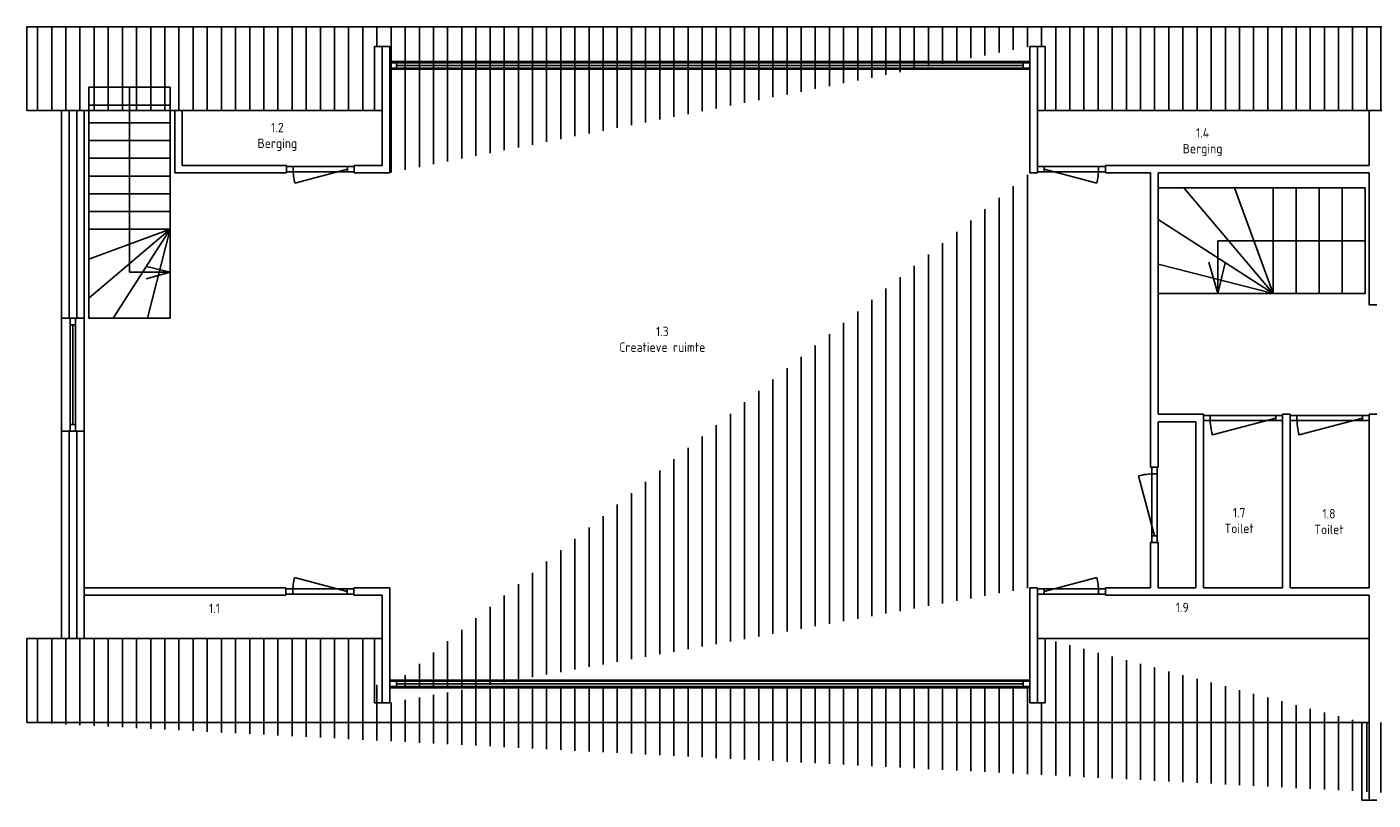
# Model space of a CAD drawing. Header units: millimetres. Extents: x -365336 to 0, y -39590 to 0.
# Tile 3 of 4: x -282141 to -264291, y -39254 to -29004. Entities that reach past the tile are written whole.
import ezdxf

# ---------------------------------------------------------------- set-up
doc = ezdxf.new("R2010")
doc.units = ezdxf.units.MM
doc.header["$LTSCALE"] = 50
for name, color, linetype in [('AL21----', 251, 'Continuous'), ('AL22----', 251, 'Continuous'), ('AL24----', 251, 'Continuous'), ('AL31----', 251, 'Continuous'), ('AL32----', 251, 'Continuous')]:
    doc.layers.add(name, color=color, linetype=linetype)
doc.styles.add('STABICAD-025', font='ISOCP.SHX', dxfattribs={"height": 125})

# ---------------------------------------------------------------- blocks, each defined once
blk = doc.blocks.new('*U22', base_point=(-273086, -37714))
at = {"color": 0}
for p, q in [((-277331, -37679, 800), (-277241, -37679, 800)), ((-277331, -37749, 800), (-277331, -37679, 800)), ((-277241, -37749, 800), (-277331, -37749, 800)), ((-277241, -37679, 800), (-277241, -37749, 800)), ((-277241, -37679, 800), (-268931, -37679, 800)), ((-277241, -37714, 890), (-268931, -37714, 890)), ((-277241, -37749, 800), (-268931, -37749, 800)), ((-268931, -37679, 800), (-268841, -37679, 800)), ((-268931, -37749, 800), (-268931, -37679, 800)), ((-268841, -37749, 800), (-268931, -37749, 800)), ((-268841, -37679, 800), (-268841, -37749, 800))]:
    blk.add_line(p, q, dxfattribs=at)
blk = doc.blocks.new('*U23', base_point=(-273086, -29514))
at = {"color": 0}
for p, q in [((-277331, -29479, 800), (-277241, -29479, 800)), ((-277331, -29549, 800), (-277331, -29479, 800)), ((-277241, -29549, 800), (-277331, -29549, 800)), ((-277241, -29479, 800), (-277241, -29549, 800)), ((-277241, -29479, 800), (-268931, -29479, 800)), ((-277241, -29514, 890), (-268931, -29514, 890)), ((-277241, -29549, 800), (-268931, -29549, 800)), ((-268931, -29479, 800), (-268841, -29479, 800)), ((-268931, -29549, 800), (-268931, -29479, 800)), ((-268841, -29549, 800), (-268931, -29549, 800)), ((-268841, -29479, 800), (-268841, -29549, 800))]:
    blk.add_line(p, q, dxfattribs=at)
blk = doc.blocks.new('*U25', base_point=(-281531, -33614))
at = {"color": 0}
for p, q in [((-281566, -32864, 800), (-281566, -32954, 800)), ((-281496, -32864, 800), (-281566, -32864, 800)), ((-281566, -32954, 800), (-281496, -32954, 800)), ((-281566, -32954, 800), (-281566, -34274, 800)), ((-281531, -32954, 890), (-281531, -34274, 890)), ((-281496, -32954, 800), (-281496, -32864, 800)), ((-281496, -32954, 800), (-281496, -34274, 800)), ((-281566, -34274, 800), (-281566, -34364, 800)), ((-281496, -34274, 800), (-281566, -34274, 800)), ((-281566, -34364, 800), (-281496, -34364, 800)), ((-281496, -34364, 800), (-281496, -34274, 800))]:
    blk.add_line(p, q, dxfattribs=at)
blk = doc.blocks.new('114-35I')
at = {"color": 0, "linetype": 'Continuous'}
for p, q in [((0, 0), (-925, 0)), ((-925, 0), (-925, -2621)), ((0, -2621), (0, 0)), ((0, -1008), (-649, 0)), ((0, -1008), (-258, 0)), ((0, -1008), (-925, -225)), ((0, -522), (-274, -445)), ((-462, -2621), (-462, -522)), ((-462, -522), (0, -522)), ((0, -522), (-269, -587)), ((0, -1008), (-925, -669)), ((-925, -1008), (0, -1008)), ((-925, -1210), (0, -1210)), ((-925, -1411), (0, -1411)), ((-925, -1613), (0, -1613)), ((-925, -1814), (0, -1814)), ((-925, -2016), (0, -2016)), ((-925, -2218), (0, -2218)), ((-925, -2419), (0, -2419)), ((-925, -2621), (0, -2621))]:
    blk.add_line(p, q, dxfattribs=at)
blk = doc.blocks.new('A$C2c196e55')
at = {"layer": 'AL24----', "linetype": 'Continuous'}
for p, q in [((0, 0), (0, 1400)), ((0, 1400), (2746, 1400)), ((1526, 0), (341, 1400)), ((1526, 0), (1013, 1400)), ((1526, 1400), (1526, 0)), ((1831, 1400), (1831, 0)), ((2136, 1400), (2136, 0)), ((2441, 1400), (2441, 0)), ((2746, 1400), (2746, 0)), ((1526, 0), (0, 982)), ((2746, 700), (791, 700)), ((791, 700), (791, 0)), ((1526, 0), (0, 390)), ((791, 0), (673, 415)), ((791, 0), (888, 407)), ((2746, 0), (0, 0))]:
    blk.add_line(p, q, dxfattribs=at)
blk = doc.blocks.new('*U30', base_point=(-278256, -36489))
at = {"color": 0}
for p, q in [((-277896, -36489), (-278592, -36303)), ((-278706, -36454), (-278616, -36454)), ((-278706, -36524), (-278706, -36454)), ((-278616, -36524), (-278706, -36524)), ((-278616, -36454), (-278616, -36524)), ((-278616, -36454), (-277896, -36454)), ((-278616, -36524), (-277896, -36524)), ((-277806, -36454), (-277896, -36454)), ((-277896, -36454), (-277896, -36524)), ((-277896, -36524), (-277806, -36524)), ((-277806, -36524), (-277806, -36454))]:
    blk.add_line(p, q, dxfattribs=at)
blk.add_arc((-277896, -36489), 720, 165, 180, dxfattribs=at)
blk = doc.blocks.new('*U31', base_point=(-278251, -30889))
at = {"color": 0}
for p, q in [((-278701, -30854), (-278611, -30854)), ((-278701, -30924), (-278701, -30854)), ((-278611, -30854), (-278611, -30924)), ((-278611, -30854), (-277891, -30854)), ((-277801, -30854), (-277891, -30854)), ((-277891, -30854), (-277891, -30924)), ((-277801, -30924), (-277801, -30854)), ((-278611, -30924), (-278701, -30924)), ((-278611, -30924), (-277891, -30924)), ((-277891, -30889), (-278587, -31075)), ((-277891, -30924), (-277801, -30924))]:
    blk.add_line(p, q, dxfattribs=at)
blk.add_arc((-277891, -30889), 720, 180, 195, dxfattribs=at)
blk = doc.blocks.new('*U32', base_point=(-268291, -30889))
at = {"color": 0}
for p, q in [((-268741, -30854), (-268651, -30854)), ((-268741, -30924), (-268741, -30854)), ((-268651, -30854), (-268651, -30924)), ((-268651, -30854), (-267931, -30854)), ((-267841, -30854), (-267931, -30854)), ((-267931, -30854), (-267931, -30924)), ((-267841, -30924), (-267841, -30854)), ((-268651, -30924), (-268741, -30924)), ((-268651, -30889), (-267956, -31075)), ((-268651, -30924), (-267931, -30924)), ((-267931, -30924), (-267841, -30924))]:
    blk.add_line(p, q, dxfattribs=at)
blk.add_arc((-268651, -30889), 720, 345, 0, dxfattribs=at)
blk = doc.blocks.new('*U33', base_point=(-268291, -36489))
at = {"color": 0}
for p, q in [((-268651, -36489), (-267956, -36303)), ((-268741, -36454), (-268651, -36454)), ((-268741, -36524), (-268741, -36454)), ((-268651, -36524), (-268741, -36524)), ((-268651, -36454), (-268651, -36524)), ((-268651, -36454), (-267931, -36454)), ((-268651, -36524), (-267931, -36524)), ((-267841, -36454), (-267931, -36454)), ((-267931, -36454), (-267931, -36524)), ((-267931, -36524), (-267841, -36524)), ((-267841, -36524), (-267841, -36454))]:
    blk.add_line(p, q, dxfattribs=at)
blk.add_arc((-268651, -36489), 720, 0, 15, dxfattribs=at)
blk = doc.blocks.new('*U34', base_point=(-267191, -35339))
at = {"color": 0}
for p, q in [((-267191, -35749), (-267403, -34957)), ((-267226, -34839), (-267226, -34929)), ((-267156, -34839), (-267226, -34839)), ((-267226, -34929), (-267156, -34929)), ((-267226, -35749), (-267226, -34929)), ((-267156, -34929), (-267156, -34839)), ((-267156, -35749), (-267156, -34929)), ((-267226, -35839), (-267226, -35749)), ((-267226, -35749), (-267156, -35749)), ((-267156, -35839), (-267226, -35839)), ((-267156, -35749), (-267156, -35839))]:
    blk.add_line(p, q, dxfattribs=at)
blk.add_arc((-267191, -35749), 820, 90, 105, dxfattribs=at)
blk = doc.blocks.new('*U35', base_point=(-266016, -34189))
at = {"color": 0}
for p, q in [((-266541, -34154), (-266451, -34154)), ((-266541, -34224), (-266541, -34154)), ((-266451, -34224), (-266541, -34224)), ((-266451, -34154), (-266451, -34224)), ((-266451, -34154), (-265581, -34154)), ((-266451, -34224), (-265581, -34224)), ((-265581, -34189), (-266421, -34414)), ((-265491, -34154), (-265581, -34154)), ((-265581, -34154), (-265581, -34224)), ((-265581, -34224), (-265491, -34224)), ((-265491, -34224), (-265491, -34154))]:
    blk.add_line(p, q, dxfattribs=at)
blk.add_arc((-265581, -34189), 870, 180, 195, dxfattribs=at)
blk = doc.blocks.new('*U36', base_point=(-264866, -34189))
at = {"color": 0}
for p, q in [((-265391, -34154), (-265301, -34154)), ((-265391, -34224), (-265391, -34154)), ((-265301, -34224), (-265391, -34224)), ((-265301, -34154), (-265301, -34224)), ((-265301, -34154), (-264431, -34154)), ((-265301, -34224), (-264431, -34224)), ((-264431, -34189), (-265271, -34414)), ((-264341, -34154), (-264431, -34154)), ((-264431, -34154), (-264431, -34224)), ((-264431, -34224), (-264341, -34224)), ((-264341, -34224), (-264341, -34154))]:
    blk.add_line(p, q, dxfattribs=at)
blk.add_arc((-264431, -34189), 870, 180, 195, dxfattribs=at)

msp = doc.modelspace()

# ---------------------------------------------------------------- hatches: boundary and pattern name
at = {"layer": 'AL22----'}
h = msp.add_hatch(dxfattribs=at)
h.set_pattern_fill('BESTAAND', color=256, scale=7.5, pattern_type=2)
h.set_pattern_definition([(90, (0, 0), (-187.5, 1e-14), [])])
edge = h.paths.add_edge_path()
edge.add_line((-282141, -29004), (-250641, -29004))
edge.add_line((-282141, -29004), (-282141, -30114))
edge.add_line((-282141, -30114), (-277531, -30114))
edge.add_line((-277531, -29264), (-277531, -30114))
edge.add_line((-277531, -29264), (-277331, -29264))
edge.add_line((-277331, -29264), (-277331, -30939))
edge.add_line((-268841, -29264), (-268641, -29264))
edge.add_line((-268641, -29264), (-268641, -30114))
edge.add_line((-268641, -30114), (-250641, -30114))
edge.add_line((-250641, -29004), (-250641, -30114))
edge.add_line((-250641, -37114), (-250641, -38224))
edge.add_line((-262224, -37114), (-250641, -37114))
edge.add_line((-262024, -38224), (-250641, -38224))
edge.add_line((-262224, -39254), (-262224, -37114))
edge.add_line((-262024, -38224), (-262124, -38224))
edge.add_line((-262124, -38224), (-262224, -38224))
edge.add_line((-264441, -38224), (-264341, -38224))
edge.add_line((-282141, -38224), (-264441, -38224))
edge.add_line((-268641, -37114), (-264341, -37114))
edge.add_line((-268641, -37114), (-268641, -37964))
edge.add_line((-268841, -37964), (-268641, -37964))
edge.add_line((-268841, -36439), (-268841, -37964))
edge.add_line((-277331, -37964), (-277331, -36439))
edge.add_line((-277531, -37964), (-277331, -37964))
edge.add_line((-277531, -37964), (-277531, -37114))
edge.add_line((-282141, -37114), (-277531, -37114))
edge.add_line((-282141, -37114), (-282141, -38224))
edge = h.paths.add_edge_path(flags=17)
edge.add_line((-277331, -37764), (-268841, -37764))
edge.add_line((-268841, -29264), (-268841, -30939))
edge = h.paths.add_edge_path(flags=16)
edge.add_line((-277331, -29464), (-268841, -29464))

# ---------------------------------------------------------------- linework, layer by layer
at = {"layer": 'AL21----'}
for p, q in [((-282141, -29004), (-250641, -29004)), ((-282141, -29004), (-282141, -30114)), ((-277531, -29264), (-277331, -29264)), ((-268841, -29264), (-268641, -29264)), ((-277331, -29464), (-277331, -29464)), ((-277331, -29564), (-277331, -29564)), ((-282141, -30114), (-277531, -30114)), ((-281681, -30114), (-281681, -32864)), ((-281581, -30114), (-281581, -32864)), ((-281481, -30114), (-281481, -32864)), ((-281381, -30114), (-281381, -32864)), ((-268641, -30114), (-250641, -30114)), ((-282141, -37114), (-277531, -37114)), ((-282141, -37114), (-282141, -38224)), ((-268641, -37114), (-264341, -37114)), ((-277331, -37664), (-277331, -37664)), ((-277331, -37764), (-277331, -37764)), ((-277531, -37964), (-277331, -37964)), ((-268841, -37964), (-268641, -37964))]:
    msp.add_line(p, q, dxfattribs=at)
at = {"layer": 'AL21----', "linetype": 'Continuous'}
for p, q in [((-277331, -29464), (-268841, -29464)), ((-277331, -29464), (-277331, -29564)), ((-277331, -29564), (-268841, -29564)), ((-268841, -29464), (-268841, -29464)), ((-268841, -29464), (-268841, -29564)), ((-268841, -29564), (-268841, -29564)), ((-281681, -32864), (-281681, -34364)), ((-281381, -32864), (-281681, -32864)), ((-281381, -32864), (-281381, -34364)), ((-281681, -34364), (-281681, -37114)), ((-281381, -34364), (-281681, -34364)), ((-281581, -34364), (-281581, -37114)), ((-281481, -34364), (-281481, -37114)), ((-281381, -34364), (-281381, -37114)), ((-277331, -37664), (-268841, -37664)), ((-277331, -37664), (-277331, -37764)), ((-277331, -37764), (-268841, -37764)), ((-268841, -37664), (-268841, -37664)), ((-268841, -37664), (-268841, -37764)), ((-268841, -37764), (-268841, -37764))]:
    msp.add_line(p, q, dxfattribs=at)
at = {"layer": 'AL22----'}
for p, q in [((-277531, -29264), (-277531, -30114)), ((-277431, -29264), (-277431, -30839)), ((-277331, -29264), (-277331, -30939)), ((-268841, -29264), (-268841, -30939)), ((-268741, -29264), (-268741, -30839)), ((-268641, -29264), (-268641, -30114)), ((-280181, -30939), (-280181, -30114)), ((-280081, -30839), (-280081, -30114)), ((-277531, -30114), (-277431, -30114)), ((-268641, -30114), (-268741, -30114)), ((-264341, -30839), (-264341, -30114)), ((-278701, -30839), (-280081, -30839)), ((-268741, -30839), (-268741, -30839)), ((-278701, -30939), (-280181, -30939)), ((-268841, -30939), (-268741, -30939)), ((-267141, -30939), (-267141, -34139)), ((-267141, -30939), (-264341, -30939)), ((-264341, -30939), (-264341, -32689)), ((-264341, -32689), (-264241, -32689)), ((-267141, -34139), (-266541, -34139)), ((-267141, -34239), (-266641, -34239)), ((-266641, -36439), (-266641, -34239)), ((-266541, -36439), (-266541, -34239)), ((-266541, -34239), (-266541, -34239)), ((-265491, -36439), (-265491, -34239)), ((-265391, -36439), (-265391, -34239)), ((-265391, -34239), (-265391, -34239)), ((-264341, -34239), (-264341, -36439)), ((-267241, -35839), (-267241, -36439)), ((-267141, -35839), (-267141, -36439)), ((-278706, -36439), (-281381, -36439)), ((-278706, -36539), (-281381, -36539)), ((-277431, -37964), (-277431, -36539)), ((-277331, -37964), (-277331, -36439)), ((-268741, -36439), (-268841, -36439)), ((-268841, -36439), (-268841, -37964)), ((-268741, -36539), (-268741, -36539)), ((-268741, -36539), (-268741, -37964)), ((-267141, -36439), (-266641, -36439)), ((-267141, -36539), (-264341, -36539)), ((-266541, -36439), (-265491, -36439)), ((-265391, -36439), (-264341, -36439)), ((-264341, -36539), (-264341, -38224)), ((-277531, -37964), (-277531, -37114)), ((-277531, -37114), (-277431, -37114)), ((-268641, -37114), (-268741, -37114)), ((-268641, -37114), (-268641, -37964)), ((-282141, -38224), (-264441, -38224)), ((-264441, -38224), (-264441, -39254)), ((-264441, -38224), (-264341, -38224)), ((-264341, -38224), (-264341, -39254)), ((-264441, -39254), (-264241, -39254))]:
    msp.add_line(p, q, dxfattribs=at)
at = {"layer": 'AL22----', "linetype": 'Continuous'}
for p, q in [((-278701, -30939), (-278701, -30839)), ((-277801, -30839), (-277431, -30839)), ((-277801, -30939), (-277801, -30839)), ((-268741, -30839), (-268741, -30939)), ((-267841, -30839), (-264341, -30839)), ((-267841, -30839), (-267841, -30939)), ((-277801, -30939), (-277331, -30939)), ((-267841, -30939), (-267241, -30939)), ((-267241, -34839), (-267241, -30939)), ((-267141, -34839), (-267141, -34239)), ((-266541, -34139), (-266541, -34239)), ((-265491, -34139), (-265391, -34139)), ((-265491, -34139), (-265491, -34239)), ((-265491, -34239), (-265491, -34239)), ((-265391, -34139), (-265391, -34239)), ((-264341, -34139), (-264241, -34139)), ((-264341, -34139), (-264341, -34239)), ((-264341, -34239), (-264341, -34239)), ((-267141, -34839), (-267241, -34839)), ((-267141, -35839), (-267241, -35839)), ((-278706, -36539), (-278706, -36439)), ((-277806, -36439), (-277331, -36439)), ((-277806, -36539), (-277806, -36439)), ((-277806, -36539), (-277431, -36539)), ((-268741, -36539), (-268741, -36439)), ((-267841, -36439), (-267241, -36439)), ((-267841, -36539), (-267841, -36439)), ((-267841, -36539), (-267141, -36539))]:
    msp.add_line(p, q, dxfattribs=at)
at = {"layer": 'AL24----'}
for p, q in [((-278701, -30839), (-278701, -30939)), ((-267141, -34839), (-267241, -34839)), ((-267141, -35839), (-267241, -35839)), ((-278706, -36539), (-278706, -36439))]:
    msp.add_line(p, q, dxfattribs=at)

# ---------------------------------------------------------------- block references
at = {"layer": 'AL24----', "xscale": -1.1675675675, "yscale": 1.1675675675, "zscale": 1.1675675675, "rotation": 180}
msp.add_blockref('114-35I', (-280241, -32864), dxfattribs=at)
at = {"layer": 'AL24----'}
msp.add_blockref('A$C2c196e55', (-267141, -32539), dxfattribs=at)
at = {"layer": 'AL31----'}
for name, p in [('*U23', (-273086, -29514)), ('*U25', (-281531, -33614)), ('*U22', (-273086, -37714))]:
    msp.add_blockref(name, p, dxfattribs=at)
at = {"layer": 'AL32----'}
for name, p in [('*U31', (-278251, -30889)), ('*U32', (-268291, -30889)), ('*U35', (-266016, -34189)), ('*U36', (-264866, -34189)), ('*U34', (-267191, -35339)), ('*U30', (-278256, -36489)), ('*U33', (-268291, -36489))]:
    msp.add_blockref(name, p, dxfattribs=at)

# ---------------------------------------------------------------- texts
at = {"layer": 'AL22----', "char_height": 125, "attachment_point": 1, "style": 'STABICAD-025'}
for s, insert in [('\\pxqc;1.2\\PBerging', (-280738, -30276)), ('\\pxqc;1.4\\PBerging', (-268470, -30346)), ('\\pxqc;1.3\\PCreatieve ruimte', (-275634, -32979)), ('\\pxqc;1.7\\PToilet', (-267985, -35381)), ('\\pxqc;1.8\\PToilet', (-266794, -35396)), ('\\pxqc;1.1', (-281572, -36651)), ('\\pxqc;1.9', (-268739, -36638))]:
    msp.add_mtext_dynamic_manual_height_columns(s, width=3836.06, gutter_width=12.5, heights=[0], dxfattribs=dict(at, insert=insert))

doc.saveas('drawing.dxf')
